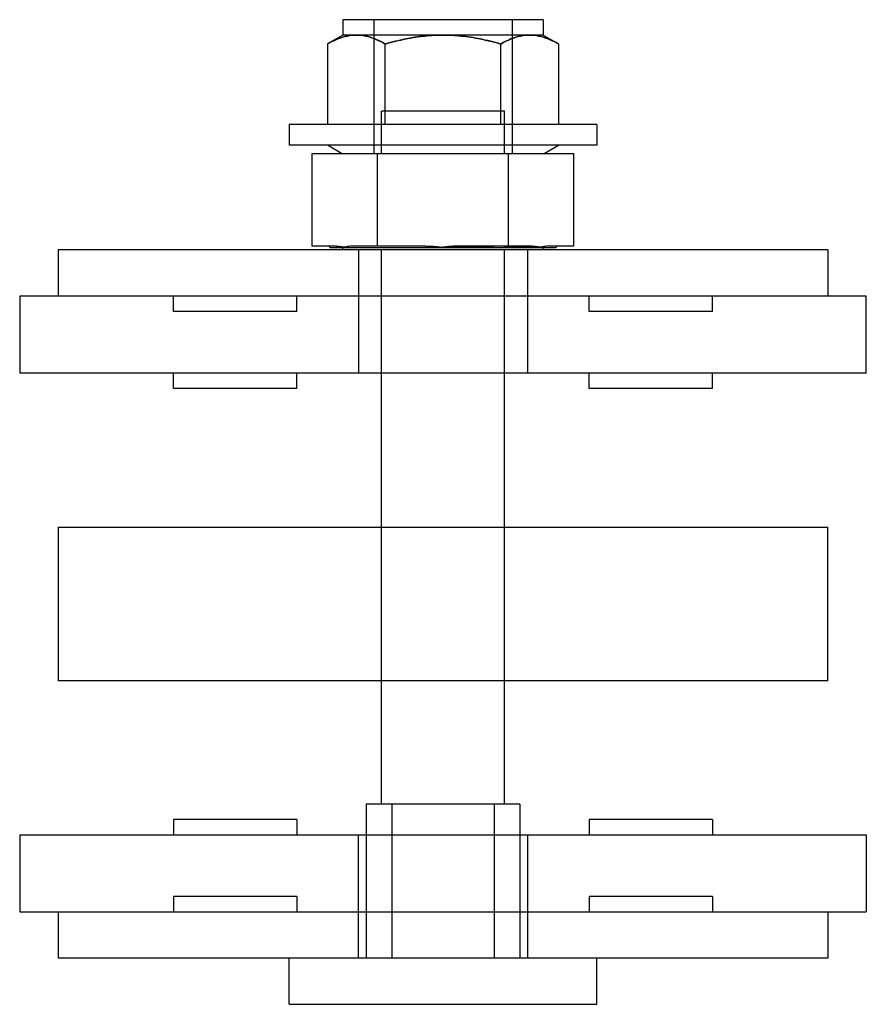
# Model space of a CAD drawing. Header units: millimetres. Extents: x 7.4 to 62.4, y 17.4 to 81.4.
import ezdxf

# ---------------------------------------------------------------- set-up
doc = ezdxf.new("R2010")
doc.units = ezdxf.units.MM
doc.header["$LTSCALE"] = 6.409401
doc.layers.get('0').update_dxf_attribs({"linetype": 'CONTINUOUS'})

msp = doc.modelspace()

# ---------------------------------------------------------------- linework, layer by layer
at = {"color": 7}
for p, q in [((28.382, 81.379), (28.382, 80.379)), ((41.382, 81.379), (28.382, 81.379)), ((30.382, 81.379), (30.382, 72.679)), ((39.382, 81.379), (39.382, 72.679)), ((41.382, 81.379), (41.382, 80.379)), ((28.382, 80.379), (27.379, 79.8)), ((41.382, 80.379), (28.382, 80.379)), ((41.382, 80.379), (42.385, 79.8)), ((27.377, 79.801), (27.377, 74.579)), ((31.129, 74.579), (31.129, 79.799)), ((38.635, 74.579), (38.635, 79.799)), ((42.387, 79.801), (42.387, 74.579)), ((30.882, 72.679), (30.882, 75.429)), ((38.882, 75.429), (30.882, 75.429)), ((38.882, 72.679), (38.882, 75.429)), ((24.882, 74.579), (24.882, 73.229)), ((44.882, 74.579), (24.882, 74.579)), ((44.882, 74.579), (44.882, 73.229)), ((44.882, 73.229), (24.882, 73.229)), ((28.299, 72.679), (27.382, 73.229)), ((41.465, 72.679), (42.382, 73.229)), ((26.382, 66.679), (26.382, 72.679)), ((26.382, 72.679), (43.382, 72.679)), ((30.632, 66.679), (30.632, 72.679)), ((39.132, 66.679), (39.132, 72.679)), ((43.382, 66.679), (43.382, 72.679)), ((27.934, 66.679), (26.382, 66.679)), ((27.532, 66.579), (28.027, 66.579)), ((28.027, 66.579), (28.513, 66.579)), ((28.382, 66.429), (28.382, 66.579)), ((28.513, 66.579), (34.882, 66.579)), ((33.735, 66.679), (29.08, 66.679)), ((34.882, 66.579), (41.245, 66.579)), ((40.684, 66.679), (36.029, 66.679)), ((41.245, 66.579), (42.232, 66.579)), ((41.382, 66.429), (41.382, 66.579)), ((43.382, 66.679), (41.83, 66.679)), ((9.882, 66.429), (9.882, 63.429)), ((59.882, 66.429), (9.882, 66.429)), ((29.382, 66.429), (29.382, 58.429)), ((30.882, 30.429), (30.882, 66.429)), ((38.882, 30.429), (38.882, 66.429)), ((40.382, 66.429), (40.382, 58.429)), ((59.882, 66.429), (59.882, 63.429)), ((7.382, 63.429), (7.382, 58.429)), ((62.382, 63.429), (7.382, 63.429)), ((17.382, 62.429), (17.382, 63.429)), ((25.382, 62.429), (25.382, 63.429)), ((44.382, 62.429), (44.382, 63.429)), ((52.382, 62.429), (52.382, 63.429)), ((62.382, 58.429), (62.382, 63.429)), ((25.382, 62.429), (17.382, 62.429)), ((52.382, 62.429), (44.382, 62.429)), ((62.382, 58.429), (7.382, 58.429)), ((17.382, 57.429), (17.382, 58.429)), ((25.382, 57.429), (25.382, 58.429)), ((44.382, 57.429), (44.382, 58.429)), ((52.382, 57.429), (52.382, 58.429)), ((25.382, 57.429), (17.382, 57.429)), ((52.382, 57.429), (44.382, 57.429)), ((9.882, 48.429), (9.882, 38.429)), ((9.882, 48.429), (59.882, 48.429)), ((59.882, 38.429), (59.882, 48.429)), ((59.882, 38.429), (9.882, 38.429)), ((39.882, 30.429), (29.882, 30.429)), ((29.882, 30.429), (29.882, 20.429)), ((31.565, 30.429), (31.565, 20.429)), ((38.199, 30.429), (38.199, 20.429)), ((39.882, 30.429), (39.882, 20.429)), ((25.382, 29.429), (17.382, 29.429)), ((17.382, 29.429), (17.382, 28.429)), ((25.382, 29.429), (25.382, 28.429)), ((52.382, 29.429), (44.382, 29.429)), ((44.382, 29.429), (44.382, 28.429)), ((52.382, 29.429), (52.382, 28.429)), ((7.382, 28.429), (7.382, 23.429)), ((7.382, 28.429), (62.382, 28.429)), ((29.382, 20.429), (29.382, 28.429)), ((40.382, 28.429), (40.382, 20.429)), ((62.382, 28.429), (62.382, 23.429)), ((25.382, 24.429), (17.382, 24.429)), ((17.382, 24.429), (17.382, 23.429)), ((25.382, 24.429), (25.382, 23.429)), ((52.382, 24.429), (44.382, 24.429)), ((44.382, 24.429), (44.382, 23.429)), ((52.382, 24.429), (52.382, 23.429)), ((7.382, 23.429), (62.382, 23.429)), ((9.882, 23.429), (9.882, 20.429)), ((59.882, 23.429), (59.882, 20.429)), ((59.882, 20.429), (9.882, 20.429)), ((24.882, 17.429), (24.882, 20.429)), ((44.882, 17.429), (44.882, 20.429)), ((24.882, 17.429), (44.882, 17.429))]:
    msp.add_line(p, q, dxfattribs=at)
for centre, start, end in [((27.432, 66.579), 0, 90), ((42.332, 66.579), 90, 180)]:
    msp.add_arc(centre, 0.1, start, end, dxfattribs=at)
for points, knots in [([(29.253, 80.379), (29.057, 80.379), (28.641, 80.335), (28.008, 80.132), (27.59, 79.924), (27.377, 79.801)], [0, 0, 0, 0, 0.295973, 0.627481, 1, 1, 1, 1]), ([(27.377, 79.801), (27.591, 79.924), (28.009, 80.133), (28.642, 80.335), (29.057, 80.379), (29.253, 80.379)], [0, 0, 0, 0, 0.373325, 0.704384, 1, 1, 1, 1]), ([(31.129, 79.799), (30.913, 79.924), (30.496, 80.134), (29.862, 80.334), (29.449, 80.379), (29.253, 80.379)], [0, 0, 0, 0, 0.377571, 0.703274, 1, 1, 1, 1]), ([(29.253, 80.379), (29.452, 80.379), (29.868, 80.334), (30.501, 80.132), (30.916, 79.922), (31.129, 79.799)], [0, 0, 0, 0, 0.3007, 0.627015, 1, 1, 1, 1]), ([(34.882, 80.379), (34.486, 80.379), (33.672, 80.335), (32.416, 80.138), (31.567, 79.925), (31.129, 79.799)], [0, 0, 0, 0, 0.312101, 0.640944, 1, 1, 1, 1]), ([(31.129, 79.799), (31.573, 79.927), (32.426, 80.14), (33.683, 80.336), (34.491, 80.379), (34.882, 80.379)], [0, 0, 0, 0, 0.363587, 0.691991, 1, 1, 1, 1]), ([(38.635, 79.799), (38.191, 79.927), (37.338, 80.14), (36.082, 80.336), (35.273, 80.379), (34.882, 80.379)], [0, 0, 0, 0, 0.363587, 0.691991, 1, 1, 1, 1]), ([(34.882, 80.379), (35.278, 80.379), (36.093, 80.335), (37.348, 80.138), (38.197, 79.925), (38.635, 79.799)], [0, 0, 0, 0, 0.312101, 0.640944, 1, 1, 1, 1]), ([(40.511, 80.379), (40.312, 80.379), (39.896, 80.334), (39.263, 80.132), (38.849, 79.922), (38.635, 79.799)], [0, 0, 0, 0, 0.3007, 0.627015, 1, 1, 1, 1]), ([(38.635, 79.799), (38.851, 79.924), (39.268, 80.134), (39.902, 80.334), (40.315, 80.379), (40.511, 80.379)], [0, 0, 0, 0, 0.377571, 0.703274, 1, 1, 1, 1]), ([(42.387, 79.801), (42.173, 79.924), (41.755, 80.133), (41.122, 80.335), (40.707, 80.379), (40.511, 80.379)], [0, 0, 0, 0, 0.373324, 0.704383, 1, 1, 1, 1]), ([(40.511, 80.379), (40.707, 80.379), (41.123, 80.335), (41.756, 80.132), (42.174, 79.924), (42.387, 79.801)], [0, 0, 0, 0, 0.295973, 0.627481, 1, 1, 1, 1]), ([(27.934, 66.679), (28.002, 66.676), (28.135, 66.668), (28.326, 66.639), (28.448, 66.616), (28.507, 66.602)], [0, 0, 0, 0, 0.354234, 0.686937, 1, 1, 1, 1]), ([(28.514, 66.603), (28.458, 66.598), (28.347, 66.59), (28.185, 66.573), (28.079, 66.575), (28.027, 66.579)], [0, 0, 0, 0, 0.345976, 0.682375, 1, 1, 1, 1]), ([(29.08, 66.679), (29.012, 66.676), (28.88, 66.668), (28.688, 66.639), (28.566, 66.616), (28.507, 66.602)], [0, 0, 0, 0, 0.354234, 0.686937, 1, 1, 1, 1]), ([(33.735, 66.679), (33.872, 66.676), (34.136, 66.668), (34.518, 66.639), (34.764, 66.616), (34.882, 66.602)], [0, 0, 0, 0, 0.356275, 0.688947, 1, 1, 1, 1]), ([(36.029, 66.679), (35.892, 66.676), (35.628, 66.668), (35.246, 66.639), (35, 66.616), (34.882, 66.602)], [0, 0, 0, 0, 0.356275, 0.688947, 1, 1, 1, 1]), ([(38.2, 66.579), (37.834, 66.577), (37.087, 66.577), (35.981, 66.579), (35.242, 66.593), (34.882, 66.603)], [0, 0, 0, 0, 0.331429, 0.674684, 1, 1, 1, 1]), ([(41.25, 66.603), (41.04, 66.592), (40.558, 66.577), (39.755, 66.577), (39.162, 66.578), (38.841, 66.579)], [0, 0, 0, 0, 0.261247, 0.600874, 1, 1, 1, 1]), ([(40.684, 66.679), (40.752, 66.676), (40.885, 66.668), (41.076, 66.639), (41.198, 66.616), (41.257, 66.602)], [0, 0, 0, 0, 0.354234, 0.686937, 1, 1, 1, 1]), ([(41.83, 66.679), (41.762, 66.676), (41.63, 66.668), (41.438, 66.639), (41.316, 66.616), (41.257, 66.602)], [0, 0, 0, 0, 0.354234, 0.686937, 1, 1, 1, 1])]:
    msp.add_open_spline(points, degree=3, knots=knots, dxfattribs=at)

doc.saveas('drawing.dxf')
